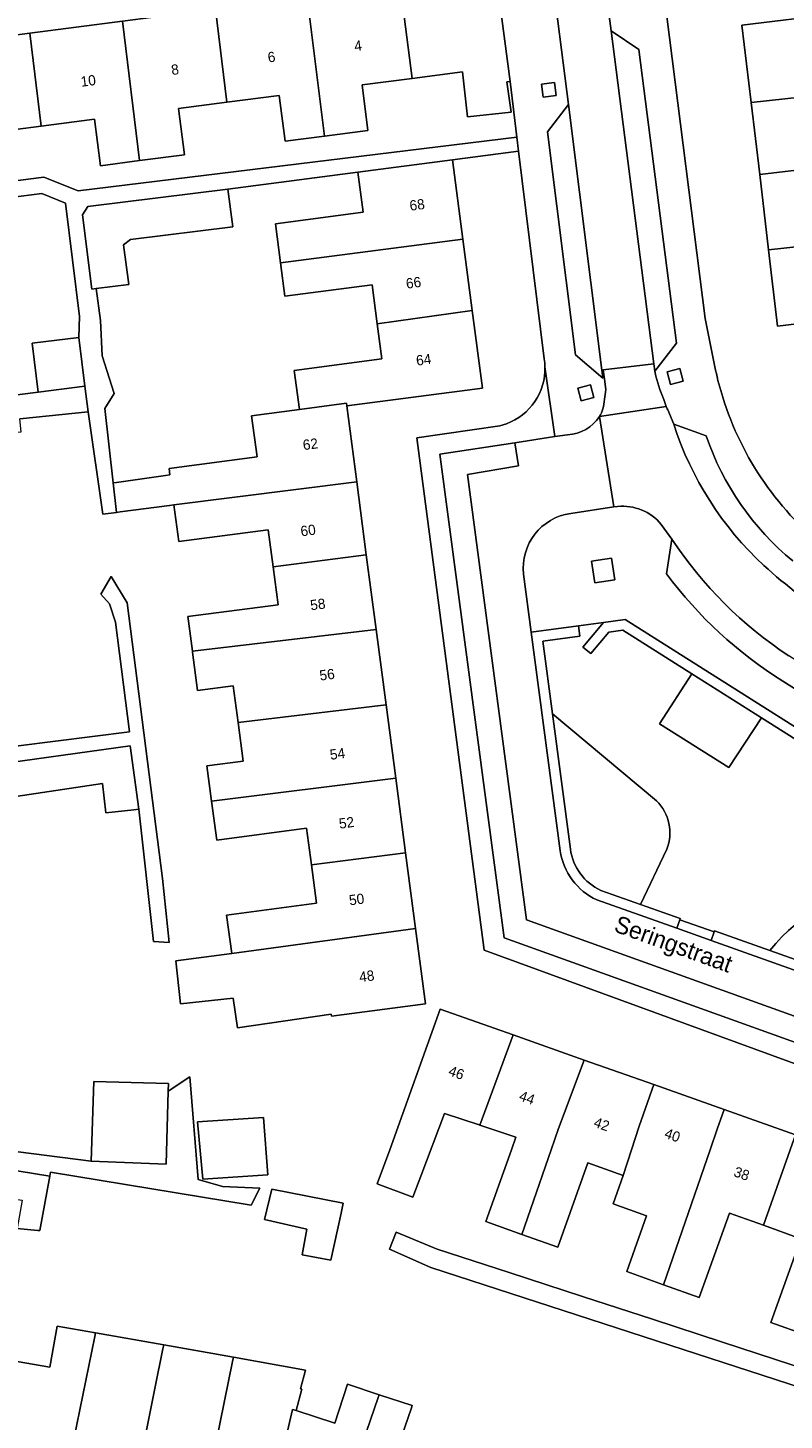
# Model space of a CAD drawing. Header units: metres. Extents: x 151448 to 154749, y 463108 to 465296.
# Tile 55 of 256: x 152919 to 152975, y 463480 to 463582. Entities that reach past the tile are written whole.
import ezdxf
from ezdxf.enums import TextEntityAlignment as Align

# ---------------------------------------------------------------- set-up
doc = ezdxf.new("R2010")
doc.units = ezdxf.units.M
for name, color, linetype, lineweight in [('B-PV-GR-BEPLANTING_CULTUUR_VASTE PLANTENVAK-GV', 253, 'Continuous', 9), ('B-PV-GR-GROENVOORZIENING-GV', 253, 'Continuous', 9), ('B-PV-GR-HAAG-GV', 253, 'Continuous', 9), ('B-PV-IE-TERREINAFSCHEIDING_KUNSTMATIG_HEKWERK-G', 253, 'Continuous', 9), ('B-PV-OG-BEBOUWING-GV', 1, 'Continuous', 9), ('B-PV-OG-BEBOUWING-T18', 2, 'Continuous', 9), ('B-PV-OG-TERREIN_BEGROEID-GV', 253, 'Continuous', 9), ('B-PV-OG-TERREIN_ERF-GV', 253, 'Continuous', 9), ('B-PV-OG-TOPOGRAFIE-T18', 2, 'Continuous', 9), ('B-PV-VH-ONVERHARD_BOOMSCHORS-GV', 253, 'Continuous', 9), ('B-PV-VH-OPENVERHARDING_BETONSTRAATSTEEN-GV', 253, 'Continuous', 9), ('B-PV-VH-OPENVERHARDING_STRAATBAKSTEEN-GV', 253, 'Continuous', 9), ('B-PV-VH-OPENVERHARDING_TEGEL-GV', 253, 'Continuous', 9)]:
    doc.layers.add(name, color=color, linetype=linetype, lineweight=lineweight)
doc.styles.add('Drong', font='txt', dxfattribs={"height": 1.8})

msp = doc.modelspace()

# ---------------------------------------------------------------- linework, layer by layer
at = {"layer": 'B-PV-GR-BEPLANTING_CULTUUR_VASTE PLANTENVAK-GV', "flags": 128}
for points in [[(152965.169, 463525.568), (152957.541, 463531.939), (152958.859, 463522.015)], [(152964.001, 463517.97), (152965.931, 463522.019)], [(152961.082, 463519.008), (152964.001, 463517.97)], [(152973.469, 463514.606), (152983.939, 463510.884)]]:
    msp.add_lwpolyline(points, dxfattribs=at)
at = {"layer": 'B-PV-GR-BEPLANTING_CULTUUR_VASTE PLANTENVAK-GV'}
for points in [[(152965.931, 463522.019, 0.2970254), (152965.169, 463525.568)], [(152958.859, 463522.015, 0.2543197), (152961.082, 463519.008)], [(152982.571, 463519.73, 0.1892171), (152973.469, 463514.606)]]:
    msp.add_lwpolyline(points, format="xyb", dxfattribs=at)
at = {"layer": 'B-PV-GR-GROENVOORZIENING-GV', "flags": 128}
for points in [[(152956.863, 463577.156), (152957.816, 463577.272), (152957.7, 463578.225), (152956.747, 463578.109)], [(152965.947, 463557.017), (152966.19, 463556.088), (152967.118, 463556.331), (152966.876, 463557.26)], [(152959.413, 463555.814), (152959.656, 463554.885), (152960.584, 463555.128), (152960.342, 463556.057)], [(152960.65, 463541.547), (152962.113, 463541.771), (152961.869, 463543.363), (152960.407, 463543.139)], [(152986.182, 463523.21), (152985.127, 463524.797), (152962.866, 463538.854), (152961.279, 463538.639), (152959.778, 463536.843), (152960.353, 463536.362), (152961.668, 463537.935), (152962.697, 463538.074), (152967.76, 463534.877), (152972.86, 463531.656), (152984.591, 463524.249), (152985.397, 463523.037), (152985.164, 463521.534), (152985.905, 463521.419)]]:
    msp.add_lwpolyline(points, close=True, dxfattribs=at)
for points in [[(152958.859, 463522.015), (152957.541, 463531.939), (152956.831, 463537.28), (152959.548, 463537.648), (152959.447, 463538.391), (152955.989, 463537.923), (152958.116, 463521.914)], [(152966.883, 463516.844), (152966.915, 463516.935), (152964.001, 463517.97), (152961.082, 463519.008)], [(152960.799, 463518.313), (152966.664, 463516.228), (152966.883, 463516.844)], [(152983.939, 463510.884), (152973.469, 463514.606), (152969.419, 463516.045), (152969.391, 463515.968), (152969.168, 463515.339), (152983.732, 463510.163)]]:
    msp.add_lwpolyline(points, dxfattribs=at)
at = {"layer": 'B-PV-GR-GROENVOORZIENING-GV'}
for points in [[(152958.116, 463521.914, 0.2564906), (152960.799, 463518.313)], [(152961.082, 463519.008, -0.2543197), (152958.859, 463522.015)]]:
    msp.add_lwpolyline(points, format="xyb", dxfattribs=at)
at = {"layer": 'B-PV-GR-HAAG-GV', "flags": 128}
for points in [[(152958.859, 463522.015), (152957.541, 463531.939), (152956.831, 463537.28), (152959.548, 463537.648), (152959.447, 463538.391), (152955.989, 463537.923), (152958.116, 463521.914)], [(152966.664, 463516.228), (152966.883, 463516.844), (152966.915, 463516.935), (152964.001, 463517.97), (152961.082, 463519.008)], [(152960.799, 463518.313), (152966.664, 463516.228)], [(152983.939, 463510.884), (152973.469, 463514.606), (152969.419, 463516.045), (152969.391, 463515.968), (152969.168, 463515.339), (152983.732, 463510.163)]]:
    msp.add_lwpolyline(points, dxfattribs=at)
msp.add_lwpolyline([(152967.76, 463534.877), (152972.86, 463531.656), (152984.591, 463524.249), (152985.397, 463523.037), (152985.164, 463521.534), (152985.905, 463521.419), (152986.182, 463523.21), (152985.127, 463524.797), (152962.866, 463538.854), (152961.279, 463538.639), (152959.778, 463536.843), (152960.353, 463536.362), (152961.668, 463537.935), (152962.697, 463538.074)], close=True, dxfattribs=at)
at = {"layer": 'B-PV-GR-HAAG-GV'}
for points in [[(152958.116, 463521.914, 0.2564906), (152960.799, 463518.313)], [(152961.082, 463519.008, -0.2543197), (152958.859, 463522.015)]]:
    msp.add_lwpolyline(points, format="xyb", dxfattribs=at)
at = {"layer": 'B-PV-IE-TERREINAFSCHEIDING_KUNSTMATIG_HEKWERK-G', "flags": 128}
msp.add_lwpolyline([(152969.391, 463515.968), (152966.883, 463516.844)], dxfattribs=at)
at = {"layer": 'B-PV-OG-BEBOUWING-GV', "flags": 128}
for points in [[(152953.4, 463586.264), (152946.381, 463585.352), (152947.256, 463578.519), (152950.94, 463578.998), (152950.997, 463578.563), (152951.314, 463575.693), (152954.522, 463576.047), (152954.201, 463578.27), (152954.434, 463578.3)], [(152946.381, 463585.352), (152939.548, 463584.465), (152940.831, 463574.288), (152944.015, 463574.701), (152943.581, 463578.042), (152947.256, 463578.519)], [(152933.667, 463576.779), (152937.5, 463577.277), (152937.937, 463573.912), (152940.831, 463574.288), (152939.548, 463584.465), (152932.847, 463583.595)], [(152932.847, 463583.595), (152926.013, 463582.707), (152927.263, 463572.492), (152930.574, 463572.922), (152930.132, 463576.32), (152933.667, 463576.779)], [(152972.108, 463576.747), (152985.352, 463578.202), (152984.888, 463581.42), (152980.131, 463580.88), (152979.78, 463583.772), (152978.267, 463583.502), (152978.297, 463583.244), (152971.434, 463582.429)], [(152919.217, 463581.825), (152920.059, 463575.02), (152923.962, 463575.527), (152924.405, 463572.121), (152927.263, 463572.492), (152926.013, 463582.707)], [(152919.217, 463581.825), (152912.45, 463580.946), (152913.704, 463570.72), (152916.204, 463571.044), (152916.701, 463571.109), (152916.257, 463574.527), (152920.059, 463575.02)], [(152985.352, 463578.202), (152972.108, 463576.747), (152972.735, 463571.467), (152979.595, 463572.281), (152979.189, 463575.198), (152985.671, 463575.987)], [(152943.27, 463571.648), (152943.655, 463568.716), (152937.23, 463567.87), (152937.605, 463565.011), (152950.97, 463566.74), (152950.204, 463572.56)], [(152972.735, 463571.467), (152973.388, 463565.963), (152986.86, 463567.434), (152986.546, 463570.084), (152979.988, 463569.306), (152979.871, 463570.296), (152979.595, 463572.281)], [(152933.74, 463570.406), (152923.482, 463569.142), (152923.082, 463568.521), (152923.757, 463563.075), (152924.093, 463563.118), (152926.493, 463563.427), (152926.095, 463566.325), (152926.593, 463566.716), (152934.101, 463567.637)], [(152944.694, 463560.526), (152951.659, 463561.503), (152950.97, 463566.74), (152937.605, 463565.011), (152937.927, 463562.559), (152944.316, 463563.4)], [(152986.86, 463567.434), (152973.388, 463565.963), (152974.052, 463560.37), (152980.914, 463561.184), (152980.599, 463563.832), (152987.195, 463564.615)], [(152951.659, 463561.503), (152944.694, 463560.526), (152945.032, 463557.96), (152938.616, 463557.116), (152938.992, 463554.259), (152942.432, 463554.712), (152942.458, 463554.516), (152952.406, 463555.825)], [(152923.265, 463555.966), (152922.812, 463559.538), (152919.389, 463559.103), (152919.842, 463555.535)], [(152919.842, 463555.535), (152914.425, 463554.851), (152914.683, 463552.239), (152918.588, 463552.625), (152918.49, 463553.557), (152923.503, 463554.088), (152923.265, 463555.966)], [(152942.458, 463554.516), (152942.432, 463554.712), (152938.992, 463554.259), (152935.486, 463553.798), (152935.882, 463550.784), (152929.434, 463549.935), (152929.497, 463549.457), (152929.163, 463549.413), (152925.579, 463548.909), (152925.325, 463548.873), (152925.568, 463546.711), (152925.857, 463546.749), (152929.46, 463547.224), (152929.785, 463547.259), (152943.19, 463548.951)], [(152943.19, 463548.951), (152929.785, 463547.259), (152930.139, 463544.575), (152936.698, 463545.438), (152937.055, 463542.723), (152943.894, 463543.602)], [(152944.616, 463538.118), (152943.894, 463543.602), (152937.055, 463542.723), (152937.421, 463539.938), (152930.814, 463539.069), (152930.859, 463538.727), (152931.148, 463536.531)], [(152945.342, 463532.597), (152944.616, 463538.118), (152931.148, 463536.531), (152931.158, 463536.457), (152931.528, 463533.644), (152934.141, 463533.988), (152934.494, 463531.306)], [(152946.049, 463527.226), (152945.342, 463532.597), (152934.494, 463531.306), (152934.866, 463528.484), (152932.212, 463528.135), (152932.554, 463525.536)], [(152924.545, 463526.833), (152924.788, 463524.698), (152926.842, 463524.914), (152927.22, 463524.968), (152926.572, 463529.59), (152915.68, 463528.078), (152915.815, 463526.889), (152917.977, 463527.159), (152918.193, 463525.888)], [(152932.554, 463525.536), (152932.928, 463522.696), (152939.509, 463523.562), (152939.863, 463520.866), (152946.767, 463521.763), (152946.049, 463527.226)], [(152934.024, 463514.386), (152947.498, 463516.211), (152946.767, 463521.763), (152939.863, 463520.866), (152940.233, 463518.057), (152933.655, 463517.191)], [(152947.498, 463516.211), (152934.024, 463514.386), (152929.925, 463513.847), (152930.263, 463510.682), (152934.125, 463511.094), (152934.441, 463508.923), (152941.313, 463509.921), (152941.333, 463509.786), (152948.224, 463510.693)], [(152952.229, 463501.792), (152954.66, 463508.414), (152949.312, 463510.305), (152945.63, 463500), (152944.695, 463497.506), (152947.313, 463496.524), (152947.884, 463498.046), (152949.616, 463502.663), (152952.178, 463501.809)], [(152952.229, 463501.792), (152954.862, 463500.92), (152954.532, 463500), (152952.648, 463494.739), (152955.302, 463493.789), (152957.445, 463500), (152957.982, 463501.552), (152959.868, 463506.572), (152954.66, 463508.414)], [(152959.868, 463506.572), (152957.982, 463501.552), (152957.445, 463500), (152955.302, 463493.789), (152957.925, 463492.849), (152960.14, 463499.035), (152962.724, 463498.109), (152963.338, 463500), (152963.903, 463501.732), (152964.968, 463504.769)], [(152929.37, 463504.283), (152929.386, 463504.854), (152923.913, 463504.99), (152923.709, 463499.153), (152929.223, 463498.935)], [(152970.123, 463502.946), (152964.968, 463504.769), (152963.903, 463501.732), (152963.338, 463500), (152962.724, 463498.109), (152961.99, 463496.026), (152964.447, 463495.146), (152962.985, 463491.065), (152965.691, 463490.096), (152969.098, 463500), (152969.614, 463501.495)], [(152936.36, 463502.364), (152931.522, 463502.041), (152931.913, 463497.838), (152936.684, 463498.148)], [(152965.691, 463490.096), (152968.302, 463489.161), (152970.518, 463495.348), (152973.009, 463494.456), (152974.978, 463500), (152975.368, 463501.092), (152970.123, 463502.946), (152969.614, 463501.495), (152969.098, 463500)], [(152975.368, 463501.092), (152974.978, 463500), (152973.009, 463494.456), (152975.751, 463493.474), (152973.551, 463487.332), (152976.175, 463486.392), (152979.959, 463496.956), (152980.131, 463496.894), (152980.745, 463498.607), (152980.563, 463498.673), (152980.744, 463499.18), (152978.455, 463500)], [(152917.24, 463498.62), (152916.54, 463496.599), (152918.649, 463496.291), (152918.285, 463494.229), (152919.8, 463494.068), (152919.965, 463494.084), (152920.683, 463498.055)], [(152936.424, 463494.879), (152939.532, 463494.175), (152939.18, 463492.283), (152941.288, 463491.905), (152942.049, 463495.35), (152942.208, 463496.067), (152936.961, 463497.106)], [(152923.992, 463486.312), (152924.044, 463486.566), (152921.22, 463487.062), (152920.692, 463484.051), (152918.283, 463484.474), (152916.505, 463475.377), (152921.562, 463474.482)], [(152928.4, 463482.502), (152928.983, 463485.397), (152929.042, 463485.689), (152924.044, 463486.566), (152923.992, 463486.312), (152921.562, 463474.482), (152926.605, 463473.589)], [(152928.983, 463485.397), (152928.4, 463482.502), (152926.605, 463473.589), (152931.698, 463472.688), (152934.083, 463484.462), (152934.15, 463484.793), (152929.042, 463485.689)], [(152938.488, 463480.957), (152938.748, 463480.871), (152939.175, 463482.443), (152939.072, 463482.471), (152939.444, 463483.841), (152934.15, 463484.793), (152934.083, 463484.462), (152931.698, 463472.688), (152936.369, 463471.861)], [(152944.844, 463482.037), (152942.518, 463482.801), (152941.579, 463479.942), (152938.748, 463480.871), (152938.488, 463480.957), (152936.369, 463471.861), (152940.818, 463470.377), (152944.77, 463481.824)], [(152947.201, 463481.079), (152947.252, 463481.246), (152944.844, 463482.037), (152944.77, 463481.824), (152940.818, 463470.377), (152945.625, 463468.774), (152948.551, 463477.413), (152946.205, 463478.168)]]:
    msp.add_lwpolyline(points, close=True, dxfattribs=at)
at = {"layer": 'B-PV-OG-TERREIN_BEGROEID-GV', "flags": 128}
for points in [[(152982.571, 463519.73), (152987.46, 463519.932), (152986.75, 463521.001), (152987.374, 463521.416), (152986.182, 463523.21), (152985.905, 463521.419), (152985.164, 463521.534), (152985.397, 463523.037), (152984.591, 463524.249), (152972.86, 463531.656), (152970.473, 463528.004), (152965.381, 463531.22), (152967.76, 463534.877), (152962.697, 463538.074), (152961.668, 463537.935), (152960.353, 463536.362), (152959.778, 463536.843), (152961.279, 463538.639), (152959.447, 463538.391), (152959.548, 463537.648), (152956.831, 463537.28), (152957.541, 463531.939), (152965.169, 463525.568)], [(152965.931, 463522.019), (152964.001, 463517.97), (152966.915, 463516.935), (152966.883, 463516.844), (152969.391, 463515.968), (152969.419, 463516.045), (152973.469, 463514.606)]]:
    msp.add_lwpolyline(points, dxfattribs=at)
at = {"layer": 'B-PV-OG-TERREIN_BEGROEID-GV'}
for points in [[(152965.169, 463525.568, -0.2970254), (152965.931, 463522.019)], [(152973.469, 463514.606, -0.1892171), (152982.571, 463519.73)]]:
    msp.add_lwpolyline(points, format="xyb", dxfattribs=at)
at = {"layer": 'B-PV-OG-TERREIN_BEGROEID-GV', "flags": 128}
msp.add_lwpolyline([(152969.168, 463515.339), (152969.391, 463515.968), (152966.883, 463516.844), (152966.664, 463516.228)], close=True, dxfattribs=at)
at = {"layer": 'B-PV-OG-TERREIN_ERF-GV', "flags": 128}
for points in [[(152976.262, 463584.589), (152974.058, 463584.315), (152974.087, 463584.078), (152965.927, 463583.063), (152968.736, 463560.911), (152969.502, 463557.135)], [(152916.238, 463570.777), (152920.26, 463571.287), (152922.76, 463570.272), (152954.936, 463574.224), (152954.434, 463578.3), (152954.201, 463578.27), (152954.522, 463576.047), (152951.314, 463575.693), (152950.997, 463578.563), (152950.94, 463578.998), (152947.256, 463578.519), (152943.581, 463578.042), (152944.015, 463574.701), (152940.831, 463574.288), (152937.937, 463573.912), (152937.5, 463577.277), (152933.667, 463576.779), (152930.132, 463576.32), (152930.574, 463572.922), (152927.263, 463572.492), (152924.405, 463572.121), (152923.962, 463575.527), (152920.059, 463575.02), (152916.257, 463574.527)], [(152956.935, 463557.961), (152955.062, 463573.199), (152950.204, 463572.56), (152950.97, 463566.74), (152951.659, 463561.503), (152952.406, 463555.825), (152942.458, 463554.516), (152943.19, 463548.951), (152943.894, 463543.602), (152944.616, 463538.118), (152945.342, 463532.597), (152946.049, 463527.226), (152946.767, 463521.763), (152947.498, 463516.211), (152948.224, 463510.693), (152941.333, 463509.786), (152941.313, 463509.921), (152934.441, 463508.923), (152934.125, 463511.094), (152930.263, 463510.682), (152929.925, 463513.847), (152934.024, 463514.386), (152933.655, 463517.191), (152940.233, 463518.057), (152939.863, 463520.866), (152939.509, 463523.562), (152932.928, 463522.696), (152932.554, 463525.536), (152932.212, 463528.135), (152934.866, 463528.484), (152934.494, 463531.306), (152934.141, 463533.988), (152931.528, 463533.644), (152931.158, 463536.457), (152931.148, 463536.531), (152930.859, 463538.727), (152930.814, 463539.069), (152937.421, 463539.938), (152937.055, 463542.723), (152936.698, 463545.438), (152930.139, 463544.575), (152929.785, 463547.259), (152929.46, 463547.224), (152925.857, 463546.749), (152925.568, 463546.711), (152924.587, 463546.582), (152923.503, 463554.088), (152918.49, 463553.557)], [(152914.425, 463554.851), (152919.842, 463555.535), (152919.389, 463559.103), (152922.812, 463559.538), (152922.866, 463561.066), (152921.837, 463569.371), (152920.101, 463570.093), (152905.692, 463568.22)], [(152979.694, 463504.712), (152952.524, 463514.628), (152947.59, 463552.166), (152953.687, 463553.062), (152954.163, 463553.213)], [(152910.235, 463528.574), (152926.523, 463530.627), (152925.511, 463538.659), (152925.065, 463540.013), (152924.428, 463540.725), (152925.192, 463542.023), (152926.351, 463540.085), (152928.952, 463519.87), (152929.444, 463515.184), (152928.293, 463515.264), (152927.22, 463524.968), (152926.842, 463524.914), (152924.788, 463524.698), (152924.545, 463526.833), (152918.193, 463525.888)], [(152976.175, 463486.392), (152973.551, 463487.332), (152975.751, 463493.474), (152973.009, 463494.456), (152970.518, 463495.348), (152968.302, 463489.161), (152965.691, 463490.096), (152962.985, 463491.065), (152964.447, 463495.146), (152961.99, 463496.026), (152962.724, 463498.109), (152960.14, 463499.035), (152957.925, 463492.849), (152955.302, 463493.789), (152952.648, 463494.739), (152954.532, 463500), (152954.862, 463500.92), (152952.229, 463501.792), (152952.178, 463501.809), (152949.616, 463502.663), (152947.884, 463498.046), (152947.313, 463496.524), (152944.695, 463497.506), (152945.63, 463500), (152949.312, 463510.305), (152954.66, 463508.414), (152959.868, 463506.572), (152964.968, 463504.769), (152970.123, 463502.946), (152975.368, 463501.092)], [(152917.225, 463499.989), (152923.709, 463499.153), (152923.913, 463504.99), (152929.386, 463504.854), (152929.37, 463504.283), (152930.962, 463505.345), (152931.561, 463497.815), (152933.357, 463497.312), (152936.097, 463497.186), (152935.46, 463495.94), (152920.732, 463498.356), (152920.683, 463498.055), (152919.965, 463494.084), (152919.8, 463494.068), (152918.285, 463494.229)], [(152975.157, 463463.654), (152975.162, 463463.671), (152976.124, 463466.925), (152979.242, 463479.255), (152979.754, 463481.243), (152948.62, 463491.365), (152945.592, 463492.718), (152946.074, 463493.965), (152949.08, 463492.698), (152954.367, 463490.985), (152959.818, 463489.218), (152964.885, 463487.571), (152970.005, 463485.897), (152980.102, 463482.595), (152980.638, 463484.677), (152981.327, 463487.353), (152981.352, 463487.436), (152982.9, 463493.461), (152983.905, 463498.093), (152983.908, 463498.112)], [(152918.283, 463484.474), (152920.692, 463484.051), (152921.22, 463487.062), (152924.044, 463486.566), (152929.042, 463485.689), (152934.15, 463484.793), (152939.444, 463483.841), (152939.072, 463482.471), (152939.175, 463482.443), (152938.748, 463480.871), (152941.579, 463479.942), (152942.518, 463482.801), (152944.844, 463482.037), (152947.252, 463481.246), (152947.201, 463481.079), (152946.205, 463478.168)]]:
    msp.add_lwpolyline(points, dxfattribs=at)
for points in [[(152972.108, 463576.747), (152971.434, 463582.429), (152978.297, 463583.244), (152978.267, 463583.502), (152979.78, 463583.772), (152980.131, 463580.88), (152984.888, 463581.42), (152985.352, 463578.202), (152985.671, 463575.987), (152979.189, 463575.198), (152979.595, 463572.281), (152979.871, 463570.296), (152979.988, 463569.306), (152986.546, 463570.084), (152986.86, 463567.434), (152987.195, 463564.615), (152980.599, 463563.832), (152980.914, 463561.184), (152974.052, 463560.37), (152973.388, 463565.963), (152972.735, 463571.467)], [(152933.74, 463570.406), (152934.101, 463567.637), (152926.593, 463566.716), (152926.095, 463566.325), (152926.493, 463563.427), (152924.093, 463563.118), (152924.394, 463560.778), (152924.526, 463558.191), (152925.412, 463555.431), (152924.713, 463554.321), (152925.325, 463548.873), (152925.579, 463548.909), (152929.163, 463549.413), (152929.497, 463549.457), (152929.434, 463549.935), (152935.882, 463550.784), (152935.486, 463553.798), (152938.992, 463554.259), (152938.616, 463557.116), (152945.032, 463557.96), (152944.694, 463560.526), (152944.316, 463563.4), (152937.927, 463562.559), (152937.605, 463565.011), (152937.23, 463567.87), (152943.655, 463568.716), (152943.27, 463571.648)], [(152936.36, 463502.364), (152936.684, 463498.148), (152931.913, 463497.838), (152931.522, 463502.041)], [(152936.424, 463494.879), (152936.961, 463497.106), (152942.208, 463496.067), (152942.049, 463495.35), (152941.288, 463491.905), (152939.18, 463492.283), (152939.532, 463494.175)]]:
    msp.add_lwpolyline(points, close=True, dxfattribs=at)
at = {"layer": 'B-PV-OG-TERREIN_ERF-GV'}
for points in [[(152956.992, 463557.381, 0.0327809), (152956.935, 463557.961)], [(152954.163, 463553.213, 0.3240269), (152956.992, 463557.381)], [(152969.502, 463557.135, 0.0227414), (152970.025, 463555.155)], [(152970.025, 463555.155, 0.1538462), (152977.877, 463543.845)]]:
    msp.add_lwpolyline(points, format="xyb", dxfattribs=at)
at = {"layer": 'B-PV-VH-ONVERHARD_BOOMSCHORS-GV', "flags": 128}
msp.add_lwpolyline([(152972.86, 463531.656), (152967.76, 463534.877), (152965.381, 463531.22), (152970.473, 463528.004)], close=True, dxfattribs=at)
at = {"layer": 'B-PV-VH-OPENVERHARDING_BETONSTRAATSTEEN-GV', "flags": 128}
for points in [[(152965.049, 463557.068), (152966.633, 463559.114), (152963.868, 463580.649), (152961.837, 463582.008), (152964.983, 463557.6)], [(152958.711, 463576.603), (152957.174, 463574.601), (152959.226, 463558.271), (152961.229, 463556.555), (152961.157, 463557.142)], [(152954.781, 463551.817), (152949.293, 463550.984), (152954.008, 463515.529), (152978.481, 463506.728), (152981.871, 463505.604), (152982.423, 463507.226), (152955.646, 463516.853), (152951.308, 463549.497), (152955.063, 463550.133)]]:
    msp.add_lwpolyline(points, close=True, dxfattribs=at)
for points in [[(152965.049, 463557.068), (152964.983, 463557.6), (152961.263, 463557.155), (152961.35, 463556.478), (152961.449, 463555.71)], [(152965.068, 463556.949), (152965.049, 463557.068)], [(152960.985, 463553.738), (152965.886, 463554.476), (152965.7, 463554.989)], [(152958.88, 463546.64), (152962.047, 463547.108), (152960.985, 463553.738)], [(152958.648, 463552.404), (152957.71, 463552.262), (152954.781, 463551.817), (152955.063, 463550.133), (152951.308, 463549.497), (152955.646, 463516.853), (152982.423, 463507.226), (152981.871, 463505.604), (152984.592, 463504.702)], [(152958.116, 463521.914), (152955.989, 463537.923), (152955.423, 463542.185)], [(152983.732, 463510.163), (152969.168, 463515.339), (152966.664, 463516.228), (152960.799, 463518.313)]]:
    msp.add_lwpolyline(points, dxfattribs=at)
at = {"layer": 'B-PV-VH-OPENVERHARDING_BETONSTRAATSTEEN-GV'}
for points in [[(152965.7, 463554.989, -0.0460644), (152965.068, 463556.949)], [(152961.449, 463555.71, -0.0248016), (152961.246, 463554.299)], [(152960.985, 463553.738, -0.2465084), (152958.648, 463552.404)], [(152961.246, 463554.299, -0.0831885), (152960.985, 463553.738)], [(152955.423, 463542.185, -0.4047034), (152958.88, 463546.64)], [(152960.799, 463518.313, -0.2564906), (152958.116, 463521.914)]]:
    msp.add_lwpolyline(points, format="xyb", dxfattribs=at)
at = {"layer": 'B-PV-VH-OPENVERHARDING_STRAATBAKSTEEN-GV', "flags": 128}
msp.add_lwpolyline([(152956.225, 463596.117), (152956.272, 463595.725), (152957.419, 463586.742), (152958.711, 463576.603), (152961.157, 463557.142), (152961.263, 463557.155), (152964.983, 463557.6), (152961.837, 463582.008), (152961.496, 463584.595), (152957.517, 463615.497), (152953.857, 463614.917), (152953.865, 463614.856)], close=True, dxfattribs=at)
for points in [[(152889.007, 463577.888), (152891.528, 463578.229), (152898.667, 463579.156), (152905.636, 463580.061), (152912.45, 463580.946), (152919.217, 463581.825), (152926.013, 463582.707), (152932.847, 463583.595), (152939.548, 463584.465)], [(152966.433, 463553.167), (152965.994, 463554.217), (152965.956, 463554.308), (152965.886, 463554.476), (152960.985, 463553.738), (152962.047, 463547.108), (152962.318, 463547.149)], [(152968.818, 463552.327), (152966.433, 463553.167)], [(152965.521, 463545.825), (152966.299, 463544.758)], [(152966.299, 463544.758), (152965.9, 463542.214)], [(152974.432, 463534.348), (152986.899, 463526.466), (152989.325, 463527.06), (152974.878, 463536.196)]]:
    msp.add_lwpolyline(points, dxfattribs=at)
at = {"layer": 'B-PV-VH-OPENVERHARDING_STRAATBAKSTEEN-GV'}
for points in [[(152966.433, 463553.167, 0.127901), (152973.038, 463542.822)], [(152973.038, 463542.822, -0.127901), (152966.433, 463553.167)], [(152975.161, 463543.151, -0.1400255), (152968.818, 463552.327)], [(152962.318, 463547.149, -0.2492667), (152965.521, 463545.825)], [(152974.878, 463536.196, -0.1022695), (152966.299, 463544.758)], [(152966.299, 463544.758, 0.1022695), (152974.878, 463536.196)], [(152965.9, 463542.214, 0.0939175), (152974.432, 463534.348)], [(152973.038, 463542.822, 0.0411578), (152978.328, 463538.78)], [(152978.328, 463538.78, -0.0411578), (152973.038, 463542.822)]]:
    msp.add_lwpolyline(points, format="xyb", dxfattribs=at)
at = {"layer": 'B-PV-VH-OPENVERHARDING_TEGEL-GV', "flags": 128}
for points in [[(152969.502, 463557.135), (152968.736, 463560.911), (152965.927, 463583.063), (152965.051, 463590.108), (152964.204, 463596.927), (152963.36, 463603.705), (152962.52, 463610.469), (152961.665, 463617.35), (152960.809, 463624.23), (152959.954, 463631.11), (152959.099, 463637.989), (152958.293, 463644.469), (152958.236, 463644.926), (152954.247, 463643.966), (152954.329, 463643.414), (152956.336, 463641.854), (152958.895, 463620.032), (152957.178, 463618.178)], [(152957.178, 463618.178), (152957.263, 463617.511), (152957.455, 463615.955), (152957.517, 463615.497), (152959.612, 463613.875), (152963.062, 463586.687), (152961.496, 463584.595), (152961.837, 463582.008), (152963.868, 463580.649), (152966.633, 463559.114), (152965.049, 463557.068), (152965.068, 463556.949)], [(152961.157, 463557.142), (152961.229, 463556.555), (152959.226, 463558.271), (152957.174, 463574.601), (152958.711, 463576.603), (152957.419, 463586.742), (152956.841, 463586.684), (152953.4, 463586.264), (152954.434, 463578.3), (152954.936, 463574.224), (152955.062, 463573.199), (152956.935, 463557.961)], [(152905.692, 463568.22), (152920.101, 463570.093), (152921.837, 463569.371), (152922.866, 463561.066), (152922.812, 463559.538), (152923.265, 463555.966), (152923.503, 463554.088), (152924.587, 463546.582), (152925.568, 463546.711), (152925.325, 463548.873), (152924.713, 463554.321), (152925.412, 463555.431), (152924.526, 463558.191), (152924.394, 463560.778), (152924.093, 463563.118), (152923.757, 463563.075), (152923.082, 463568.521), (152923.482, 463569.142), (152933.74, 463570.406), (152943.27, 463571.648), (152950.204, 463572.56), (152955.062, 463573.199), (152954.936, 463574.224), (152922.76, 463570.272), (152920.26, 463571.287), (152916.238, 463570.777)], [(152984.592, 463504.702), (152981.871, 463505.604), (152978.481, 463506.728), (152954.008, 463515.529), (152949.293, 463550.984), (152954.781, 463551.817), (152957.71, 463552.262), (152956.992, 463557.381)], [(152956.992, 463557.381), (152957.71, 463552.262), (152958.648, 463552.404)], [(152961.449, 463555.71), (152961.35, 463556.478), (152961.263, 463557.155), (152961.157, 463557.142)], [(152965.7, 463554.989), (152965.886, 463554.476), (152965.956, 463554.308), (152965.994, 463554.217), (152966.433, 463553.167), (152968.818, 463552.327)], [(152954.163, 463553.213), (152953.687, 463553.062), (152947.59, 463552.166), (152952.524, 463514.628), (152979.694, 463504.712)], [(152962.318, 463547.149), (152962.047, 463547.108), (152958.88, 463546.64)], [(152966.299, 463544.758), (152965.521, 463545.825)], [(152965.9, 463542.214), (152966.299, 463544.758)], [(152955.423, 463542.185), (152955.989, 463537.923), (152959.447, 463538.391), (152961.279, 463538.639), (152962.866, 463538.854), (152985.127, 463524.797), (152991.949, 463521.015)], [(152989.586, 463526.899), (152989.325, 463527.06), (152986.899, 463526.466), (152974.432, 463534.348)]]:
    msp.add_lwpolyline(points, dxfattribs=at)
for points in [[(152956.863, 463577.156), (152956.747, 463578.109), (152957.7, 463578.225), (152957.816, 463577.272)], [(152965.947, 463557.017), (152966.876, 463557.26), (152967.118, 463556.331), (152966.19, 463556.088)], [(152959.413, 463555.814), (152960.342, 463556.057), (152960.584, 463555.128), (152959.656, 463554.885)], [(152960.65, 463541.547), (152960.407, 463543.139), (152961.869, 463543.363), (152962.113, 463541.771)], [(152915.68, 463528.078), (152926.572, 463529.59), (152927.22, 463524.968), (152928.293, 463515.264), (152929.444, 463515.184), (152928.952, 463519.87), (152926.351, 463540.085), (152925.192, 463542.023), (152924.428, 463540.725), (152925.065, 463540.013), (152925.511, 463538.659), (152926.523, 463530.627), (152910.235, 463528.574), (152907.597, 463528.269), (152907.587, 463528.358), (152898.064, 463527.157), (152898.243, 463525.791)], [(152917.24, 463498.62), (152920.683, 463498.055), (152920.732, 463498.356), (152935.46, 463495.94), (152936.097, 463497.186), (152933.357, 463497.312), (152931.561, 463497.815), (152930.962, 463505.345), (152929.37, 463504.283), (152929.223, 463498.935), (152923.709, 463499.153), (152917.225, 463499.989), (152916.241, 463499.925), (152912.889, 463489.878), (152910.997, 463480.256), (152910.272, 463476.548), (152910.257, 463476.472), (152911.34, 463476.291), (152912.454, 463482.583), (152912.483, 463482.578), (152912.996, 463485.473), (152913.202, 463485.437), (152913.732, 463488.428), (152916.54, 463496.599)], [(152970.005, 463485.897), (152964.885, 463487.571), (152959.818, 463489.218), (152954.367, 463490.985), (152949.08, 463492.698), (152946.074, 463493.965), (152945.592, 463492.718), (152948.62, 463491.365), (152979.754, 463481.243), (152980.102, 463482.595)]]:
    msp.add_lwpolyline(points, close=True, dxfattribs=at)
at = {"layer": 'B-PV-VH-OPENVERHARDING_TEGEL-GV'}
for points in [[(152956.935, 463557.961, -0.0327809), (152956.992, 463557.381)], [(152956.992, 463557.381, -0.3240269), (152954.163, 463553.213)], [(152965.068, 463556.949, 0.0460644), (152965.7, 463554.989)], [(152970.025, 463555.155, -0.0227414), (152969.502, 463557.135)], [(152961.246, 463554.299, 0.0248016), (152961.449, 463555.71)], [(152977.877, 463543.845, -0.1538462), (152970.025, 463555.155)], [(152958.648, 463552.404, 0.2465084), (152960.985, 463553.738)], [(152960.985, 463553.738, 0.0831885), (152961.246, 463554.299)], [(152968.818, 463552.327, 0.1400255), (152975.161, 463543.151)], [(152958.88, 463546.64, 0.4047034), (152955.423, 463542.185)], [(152965.521, 463545.825, 0.2492667), (152962.318, 463547.149)], [(152974.432, 463534.348, -0.0939175), (152965.9, 463542.214)]]:
    msp.add_lwpolyline(points, format="xyb", dxfattribs=at)

# ---------------------------------------------------------------- texts
at = {"layer": 'B-PV-OG-BEBOUWING-T18', "style": 'Drong'}
for s, rotation, p in [('4', 7.4, (152943.286, 463580.917)), ('6', 7.4, (152936.942, 463580.093)), ('10', 7.4, (152923.503, 463578.348)), ('8', 7.4, (152929.869, 463579.174)), ('68', 7.5, (152947.618, 463569.259)), ('66', 7.5, (152947.355, 463563.549)), ('64', 7.5, (152948.098, 463557.906)), ('62', 7.5, (152939.794, 463551.714)), ('60', 7.5, (152939.624, 463545.394)), ('58', 7.5, (152940.337, 463539.974)), ('56', 7.5, (152941.015, 463534.822)), ('54', 7.5, (152941.779, 463529.012)), ('52', 7.5, (152942.443, 463523.963)), ('50', 7.5, (152943.182, 463518.348)), ('48', 7.5, (152943.923, 463512.72)), ('46', 340.6, (152950.502, 463505.641)), ('44', 340.6, (152955.681, 463503.81)), ('42', 340.6, (152961.157, 463501.874)), ('40', 340.3, (152966.341, 463501.062)), ('38', 340.6, (152971.421, 463498.245))]:
    msp.add_text(s, height=0.75, rotation=rotation, dxfattribs=at).set_placement(p, align=Align.MIDDLE)
at = {"layer": 'B-PV-OG-TOPOGRAFIE-T18', "style": 'Drong'}
msp.add_text('Seringstraat', height=1.25, rotation=340.1, dxfattribs=at).set_placement((152966.365, 463514.932), align=Align.MIDDLE)

doc.saveas('drawing.dxf')
